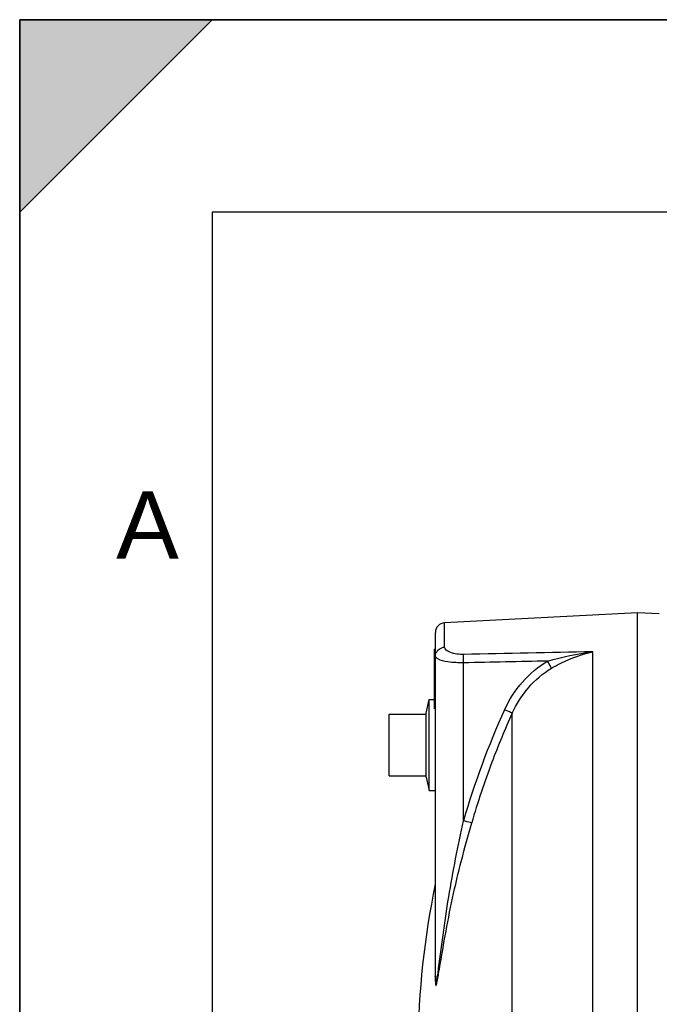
# Model space of a CAD drawing. Header units: millimetres. Extents: x 0 to 297, y 0 to 210.
# Tile 15 of 36: x 0 to 33, y 159 to 210. Entities that reach past the tile are written whole.
import ezdxf

# ---------------------------------------------------------------- set-up
doc = ezdxf.new("R2010")
doc.units = ezdxf.units.MM
doc.header["$LTSCALE"] = 16.335
doc.layers.get('0').update_dxf_attribs({"linetype": 'CONTINUOUS'})
doc.layers.add('08_SURFACES', color=7, linetype='CONTINUOUS')
doc.layers.add('AXES_REF', color=7, linetype='CONTINUOUS')
doc.styles.add('TEXTSTYLE_2', font='arial.ttf')

# ---------------------------------------------------------------- blocks, each defined once
blk = doc.blocks.new('MARGEA4_BL0', base_point=(148.514, 105.014))
at = {"color": 7, "linetype": 'Continuous'}
for p, q in [((297.014, 210.014), (0.014, 210.014)), ((0.014, 0.014), (0.014, 210.014)), ((0.014, 200.014), (10.014, 210.014)), ((10.014, 210.014), (0.014, 210.014)), ((0.014, 210.014), (0.014, 200.014)), ((0.014, 0.014), (0.014, 210.014)), ((0.014, 210.014), (0.014, 0.014)), ((0.014, 200.014), (10.014, 210.014)), ((287.014, 200.014), (10.014, 200.014)), ((10.014, 200.014), (10.014, 10.014))]:
    blk.add_line(p, q, dxfattribs=at)
blk.add_solid([(0.014, 200.014), (10.014, 210.014), (0.014, 210.014)], dxfattribs=at)
at = {"color": 2, "linetype": 'Continuous', "style": 'TEXTSTYLE_2', "oblique": 0}
blk.add_text('A', height=3.5, dxfattribs=at).set_placement((5.014, 182.014))

msp = doc.modelspace()

# ---------------------------------------------------------------- linework, layer by layer
at = {"color": 7, "linetype": 'Continuous'}
for p, q in [((0, 0), (0, 210)), ((0, 210), (297, 210)), ((32.112, 179.209), (22.086, 178.684)), ((32.112, 133.428), (32.112, 179.209)), ((33.249, 179.149), (32.112, 179.209)), ((21.612, 160.34), (21.612, 178.184)), ((21.572, 174.209), (21.572, 177.309)), ((21.612, 177.309), (21.572, 177.309)), ((19.212, 170.735), (19.212, 173.935)), ((21.132, 170.673), (21.132, 173.998))]:
    msp.add_line(p, q, dxfattribs=at)
at = {"color": 9, "linetype": 'Continuous'}
for p, q in [((22.086, 177.421), (22.086, 178.684)), ((21.612, 177.209), (21.572, 177.209)), ((29.786, 133.604), (29.786, 177.176)), ((23.073, 168.404), (23.073, 176.605)), ((21.602, 165.099), (21.602, 160.293))]:
    msp.add_line(p, q, dxfattribs=at)
msp.add_lwpolyline([(21.602, 160.293), (21.604, 160.298), (21.606, 160.303), (21.607, 160.309), (21.609, 160.314), (21.61, 160.319), (21.611, 160.324), (21.612, 160.329), (21.612, 160.335), (21.612, 160.34)], dxfattribs=at)
at = {"color": 7, "linetype": 'Continuous'}
msp.add_arc((22.112, 178.184), 0.5, 93, 180, dxfattribs=at)
at = {"color": 9, "linetype": 'Continuous'}
for centre, radius, start, end in [((63.835, 156.593), 42.439, 155.5337, 163.8405), ((63.764, 156.623), 41.922, 155.529, 159.2962), ((63.76, 156.625), 41.918, 159.2976, 163.8453)]:
    msp.add_arc(centre, radius, start, end, dxfattribs=at)
for points in [[(21.612, 176.95), (21.612, 176.99), (21.618, 177.03), (21.628, 177.068)], [(21.628, 177.068), (21.679, 177.254), (21.893, 177.412), (22.086, 177.421)], [(29.786, 177.176), (27.554, 177.134), (25.322, 177.09), (23.09, 177.045)], [(27.444, 176.694), (28.208, 176.922), (28.993, 177.09), (29.786, 177.176)], [(27.444, 176.694), (25.987, 176.665), (24.53, 176.635), (23.073, 176.605)], [(25.207, 174.169), (25.673, 175.193), (26.47, 176.131), (27.444, 176.694)], [(25.607, 173.988), (26.027, 174.93), (26.751, 175.799), (27.641, 176.32)]]:
    msp.add_open_spline(points, degree=3, dxfattribs=at)
for points, knots in [([(23.09, 177.045), (22.843, 177.04), (22.5, 177.054), (22.086, 177.295), (22.086, 177.421)], [0, 0, 0, 0, 0.661618, 1, 1, 1, 1]), ([(23.073, 176.605), (23.072, 176.651), (23.072, 176.798), (23.071, 176.946), (23.09, 177.045)], [0, 0, 0, 0, 0.315006, 1, 1, 1, 1]), ([(27.641, 176.32), (27.811, 176.42), (28.488, 176.788), (29.223, 177.061), (29.786, 177.176)], [0, 0, 0, 0, 0.255387, 1, 1, 1, 1]), ([(21.733, 176.809), (21.714, 176.819), (21.662, 176.851), (21.612, 176.908), (21.612, 176.95)], [0, 0, 0, 0, 0.330542, 1, 1, 1, 1]), ([(23.073, 176.605), (22.801, 176.6), (22.35, 176.627), (21.892, 176.719), (21.733, 176.809)], [0, 0, 0, 0, 0.598533, 1, 1, 1, 1]), ([(27.641, 176.32), (27.632, 176.341), (27.571, 176.469), (27.503, 176.592), (27.444, 176.694)], [0, 0, 0, 0, 0.163359, 1, 1, 1, 1]), ([(25.607, 173.988), (25.59, 173.996), (25.456, 174.056), (25.323, 174.116), (25.207, 174.169)], [0, 0, 0, 0, 0.130533, 1, 1, 1, 1]), ([(21.746, 160.477), (21.917, 161.8), (22.263, 164.459), (22.783, 167.09), (23.073, 168.404)], [0, 0, 0, 0, 0.497991, 1, 1, 1, 1]), ([(21.78, 160.462), (21.999, 161.77), (22.451, 164.405), (23.123, 166.995), (23.497, 168.288)], [0, 0, 0, 0, 0.49627, 1, 1, 1, 1]), ([(23.497, 168.288), (23.478, 168.292), (23.336, 168.329), (23.195, 168.369), (23.073, 168.404)], [0, 0, 0, 0, 0.130961, 1, 1, 1, 1]), ([(21.602, 160.293), (21.602, 160.193), (21.602, 160.073), (21.614, 159.927), (21.618, 159.885), (21.635, 159.835), (21.685, 159.898), (21.687, 159.99), (21.74, 160.194), (21.762, 160.353), (21.78, 160.462)], [0, 0, 0, 0, 0.277267, 0.338409, 0.388332, 0.415137, 0.437341, 0.552887, 0.695103, 1, 1, 1, 1]), ([(21.612, 160.34), (21.612, 160.193), (21.658, 159.565), (21.721, 160.284), (21.746, 160.477)], [0, 0, 0, 0, 0.430522, 1, 1, 1, 1])]:
    msp.add_open_spline(points, degree=3, knots=knots, dxfattribs=at)
at = {"layer": '08_SURFACES', "color": 9, "linetype": 'Continuous'}
msp.add_line((25.607, 156.309), (25.607, 173.988), dxfattribs=at)
at = {"layer": '08_SURFACES', "color": 7, "linetype": 'Continuous'}
msp.add_arc((64.592, 156.209), 43.9, 168.316, 179.3474, dxfattribs=at)
at = {"layer": 'AXES_REF', "color": 7, "linetype": 'Continuous'}
for p, q in [((21.132, 173.998), (21.287, 174.699)), ((21.287, 169.972), (21.287, 174.699)), ((21.287, 174.699), (21.572, 174.699)), ((19.212, 173.935), (21.132, 173.935)), ((19.212, 170.735), (21.132, 170.735)), ((21.132, 170.673), (21.287, 169.972)), ((21.287, 169.972), (21.612, 169.972))]:
    msp.add_line(p, q, dxfattribs=at)

# ---------------------------------------------------------------- block references
at = {"color": 2, "linetype": 'Continuous'}
msp.add_blockref('MARGEA4_BL0', (148.514, 105.014), dxfattribs=at)

doc.saveas('drawing.dxf')
